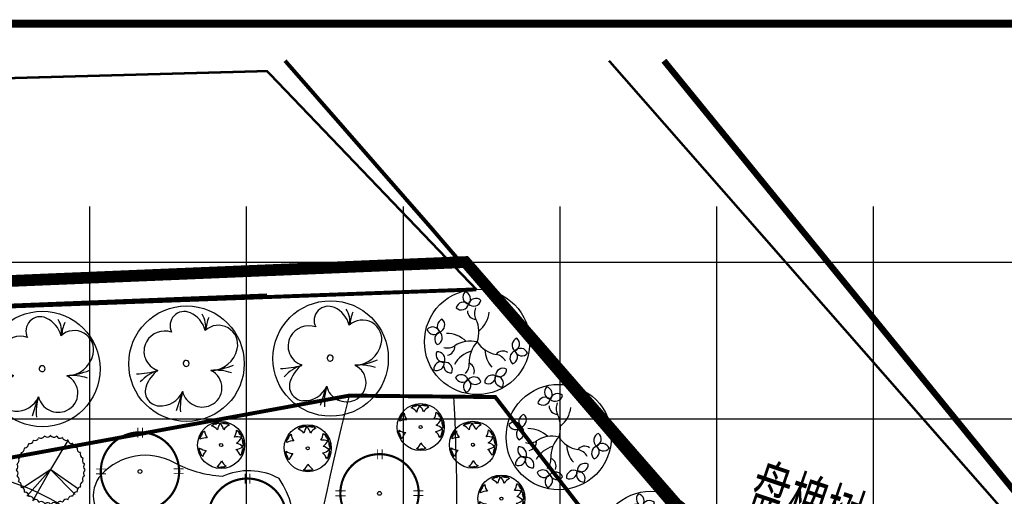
# Model space of a CAD drawing. Header units: millimetres. Extents: x -64078 to -62795, y 13127 to 13405.
# Tile 21 of 51: x -63868 to -63742, y 13344 to 13405. Entities that reach past the tile are written whole.
import ezdxf

# ---------------------------------------------------------------- set-up
doc = ezdxf.new("R2010")
doc.units = ezdxf.units.MM
doc.header["$LTSCALE"] = 1000
doc.header["$MEASUREMENT"] = 0
for name, pattern in [('ACAD_ISO02W100', [15, 12, -3]), ('DASH', [0.35, 0.25, -0.1]), ('X6', [2, 1, -1])]:
    doc.linetypes.add(name, pattern=pattern)
for name, color, linetype in [('0植物', 72, 'Continuous'), ('A绿-1', 94, 'Continuous'), ('dixing', 251, 'ACAD_ISO02W100'), ('DLSS', 4, 'Continuous'), ('LH', 94, 'Continuous'), ('PUB_TEXT', 7, 'Continuous'), ('SYN_TK', 7, 'Continuous'), ('图例', 3, 'Continuous'), ('方格网', 252, 'Continuous'), ('灌木线', 81, 'Continuous')]:
    doc.layers.add(name, color=color, linetype=linetype)
doc.styles.add('_TCH_DIM', font='SIMPLEX', dxfattribs={"bigfont": 'GBCBIG'})
doc.linetypes.add('ZIGZAG', pattern='A,0.0001,-0.2,[131,ltypeshp.shx,S=0.2,R=0,X=-0.2,Y=0],-0.4,[131,ltypeshp.shx,S=0.2,R=180,X=0.2,Y=0],-0.2', length=0.8001)

# ---------------------------------------------------------------- blocks, each defined once
blk = doc.blocks.new('碧桃')
at = {"layer": 'LH', "color": 11}
blk.add_line((-415, 56), (-701, 147), dxfattribs=at)
blk.add_circle((-5, -5, 152), 852, dxfattribs=at)
for centre, radius, start, end in [((1427, 813), 1584, 182.8326, 194.349), ((-412, 388), 216, 67.4722, 176.1144), ((-562, 27), 608, 40.4795, 67.4722), ((-674, 233), 599, 18.0916, 48.0156), ((178, 331), 292, 61.1238, 162.055), ((171, 318), 307, 340.51, 61.1238), ((-271, 379), 357, 176.1144, 245.9133), ((556, 28), 210, 334.7367, 117.0804), ((-646, -671), 758, 72.1643, 95.3116), ((-343, -239), 301, 104.2004, 203.8599), ((377, 113), 409, 285.541, 334.7367), ((276, -475), 286, 257.1792, 42.714), ((551, 30), 318, 258.3182, 303.1756), ((-361, -247), 281, 203.8599, 334.8776), ((-859, -432), 758, 341.793, 5.2023), ((304, -354), 410, 181.7039, 257.1792), ((969, -275), 1079, 184.8716, 203.0753), ((473, -779), 489, 65.0319, 88.0983)]:
    blk.add_arc(centre, radius, start, end, dxfattribs=at)
at = {"layer": 'LH', "color": 37}
for start, end in [(64.0302, 244.0302), (244.0302, 64.0302)]:
    blk.add_arc((0, 0), 44, start, end, dxfattribs=at)
blk = doc.blocks.new('盘槐树')
at = {"layer": 'A绿-1'}
for centre, major_axis, start_param, end_param in [((-2.6, -78.2), (-250.9, 250.9), -1.570796, 4.712389), ((-144.2, 193.9), (-35.7, 35.7), 0.366119, 2.446087), ((-185.8, 164.1), (35.7, 35.7), 5.078508, 7.158476), ((-89.4, 148.1), (-35.7, 35.7), -1.204678, 0.875291), ((16.8, 157), (35.7, 35.7), 5.835639, 7.915607), ((97.9, 211.6), (-35.7, 35.7), -0.447546, 1.632422), ((47.7, 221.4), (-35.7, 35.7), 2.694046, 4.774015), ((-160.2, 97.5), (35.7, 35.7), 0.366119, 2.446087), ((-189.9, 139.1), (-35.7, 35.7), 1.936915, 4.016883), ((-119.1, 189.7), (-35.7, 35.7), 1.936915, 4.016883), ((45.8, 121.8), (-63.1, 63.1), 0.498351, 1.367768), ((26.6, 207.2), (-35.7, 35.7), 1.12325, 3.203218), ((102.3, 140.4), (35.7, 35.7), 5.835639, 7.915607), ((112.1, 190.5), (-35.7, 35.7), 1.12325, 3.203218), ((-223.9, 20.7), (35.7, 35.7), 1.150418, 3.230387), ((-274.3, 29.1), (-35.7, 35.7), 2.721215, 4.801183), ((-247.1, -89.6), (133.6, 133.6), 5.772693, 6.553008), ((-34.5, 130.8), (41.3, 41.3), 2.508769, 4.024429), ((-189.1, -32.9), (135.8, 135.8), 5.259531, 6.080157), ((-134.7, 127.9), (133.6, 133.6), 4.725496, 5.505811), ((-303.4, -36), (35.7, 35.7), 5.862807, 7.942776), ((-151.6, 63.7), (-63.1, 63.1), 1.561249, 2.414965), ((263.6, 28.6), (35.7, 35.7), 1.606861, 3.686829), ((214.7, 14), (-35.7, 35.7), 3.177657, 5.257626), ((300.7, -32.4), (35.7, 35.7), 0.036065, 2.116033), ((286, 16.6), (35.7, 35.7), 3.177657, 5.257626), ((-295, 14.4), (35.7, 35.7), 2.721215, 4.801183), ((-238.3, -65.1), (35.7, 35.7), 1.150418, 3.230387), ((-288.6, -56.7), (-35.7, 35.7), 2.721215, 4.801183), ((-199.5, -1.3), (-41.3, 41.3), 1.98517, 3.50083), ((-135.1, -217.1), (135.8, 135.8), 0.023544, 0.844169), ((208.7, -70.8), (-41.3, 41.3), -0.749304, 0.766356), ((190.4, -149.4), (63.1, 63.1), 0.365137, 1.251287), ((288.6, -54.8), (35.7, 35.7), 1.606861, 3.686829), ((239.6, -69.4), (35.7, 35.7), 4.748454, 6.828422), ((-233.4, -152.3), (35.7, 35.7), 1.881393, 3.961361), ((-276.5, -179.7), (35.7, 35.7), 5.022986, 7.102954), ((-47.8, -318.8), (133.6, 133.6), 0.828225, 1.504821), ((102.1, -239.1), (135.8, 135.8), 1.362261, 2.182886), ((64.1, 101.8), (-135.8, 135.8), 2.001458, 2.822083), ((217.5, 29.1), (-133.6, 133.6), 1.467422, 2.247738), ((-254.7, -247.6), (35.7, 35.7), 0.310597, 2.390565), ((-282.1, -204.5), (35.7, 35.7), 3.452189, 5.532157), ((-186.8, -225.8), (-35.7, 35.7), 0.310597, 2.390565), ((-229.9, -253.2), (35.7, 35.7), 5.022986, 7.102954), ((-174.9, -190.6), (63.1, 63.1), 4.422226, 5.324479), ((-122.7, -252.2), (-41.3, 41.3), 3.323887, 4.839548), ((-110.8, -349.5), (-35.7, 35.7), 4.288758, 6.368727), ((-102.2, -299.2), (-35.7, 35.7), 1.147166, 3.227134), ((-25, -364.2), (35.7, 35.7), 5.859555, 7.939523), ((-45.7, -378.9), (35.7, 35.7), 1.147166, 3.227134), ((-96.1, -370.3), (-35.7, 35.7), 2.717962, 4.79793), ((-16.4, -313.8), (35.7, 35.7), 2.717962, 4.79793)]:
    blk.add_ellipse(centre, major_axis=major_axis, ratio=1, start_param=start_param, end_param=end_param, dxfattribs=at)
blk = doc.blocks.new('黄杨球')
at = {"layer": 'A绿-1', "color": 61}
for p, q in [((-1174, -29), (-1059, 67)), ((-1059, 67), (-1025, 38)), ((-1040, 88), (-987, 120)), ((-1025, 38), (-1040, 88)), ((-987, 120), (-938, 48)), ((-973, 123), (-931, 142)), ((-938, 48), (-973, 123)), ((-931, 142), (-898, 83)), ((-909, 147), (-884, 159)), ((-898, 83), (-909, 147)), ((-884, 159), (-868, 129)), ((-868, 129), (-846, 71)), ((-861, 166), (-795, 183)), ((-846, 71), (-861, 166)), ((-795, 183), (-782, 100)), ((-782, 100), (-781, 189)), ((-781, 189), (-732, 183)), ((-732, 183), (-726, 132)), ((-726, 132), (-713, 183)), ((-713, 183), (-655, 166)), ((-655, 166), (-647, 139)), ((-647, 139), (-631, 163)), ((-631, 163), (-605, 158)), ((-595, 157), (-615, 83)), ((-615, 83), (-572, 150)), ((-605, 158), (-610, 138)), ((-610, 138), (-595, 157)), ((-572, 150), (-541, 131)), ((-556, 125), (-412, 165)), ((-412, 165), (-393, 126)), ((-393, 126), (-386, 176)), ((-386, 176), (-325, 184)), ((-325, 184), (-309, 99)), ((-309, 99), (-311, 182)), ((-311, 182), (-265, 182)), ((-265, 182), (-259, 114)), ((-259, 114), (-242, 177)), ((-242, 177), (-214, 178)), ((-216, 83), (-191, 176)), ((-212, 144), (-216, 83)), ((-214, 178), (-212, 144)), ((-191, 176), (-124, 164)), ((-124, 164), (-145, 83)), ((-145, 83), (-108, 164)), ((-108, 164), (-66, 138)), ((-66, 138), (-82, 89)), ((-82, 89), (-49, 130)), ((-49, 130), (-3, 91)), ((-3, 91), (-6, 63)), ((-6, 63), (18, 79)), ((49, 59), (0, 0)), ((0, 0), (67, 43)), ((18, 79), (40, 64)), ((40, 64), (27, 48)), ((27, 48), (49, 59)), ((67, 43), (87, 13)), ((-1954, -731), (-1941, -687)), ((-1941, -687), (-1874, -703)), ((-1928, -668), (-1921, -641)), ((-1874, -703), (-1928, -668)), ((-1921, -641), (-1888, -649)), ((-1911, -619), (-1879, -559)), ((-1831, -672), (-1911, -619)), ((-1888, -649), (-1831, -672)), ((-1879, -559), (-1809, -605)), ((-1874, -545), (-1837, -512)), ((-1809, -605), (-1874, -545)), ((-1837, -512), (-1796, -542)), ((-1825, -499), (-1773, -467)), ((-1796, -542), (-1825, -499)), ((-1773, -467), (-1748, -478)), ((-1755, -451), (-1734, -434)), ((-1748, -478), (-1755, -451)), ((-1734, -434), (-1722, -451)), ((-1722, -451), (-1727, -427)), ((-1727, -427), (-1685, -492)), ((-1706, -415), (-1671, -405)), ((-1685, -492), (-1706, -415)), ((599, -343), (725, -423)), ((725, -423), (709, -464)), ((709, -464), (751, -435)), ((797, -475), (745, -544)), ((745, -544), (805, -487)), ((751, -435), (797, -475)), ((837, -521), (790, -571)), ((790, -571), (847, -541)), ((795, -624), (881, -580)), ((843, -586), (795, -624)), ((805, -487), (837, -521)), ((867, -561), (843, -586)), ((917, -638), (843, -676)), ((843, -676), (927, -650)), ((847, -541), (867, -561)), ((881, -580), (917, -638)), ((927, -650), (937, -698)), ((-1976, -982), (-1970, -833)), ((-1972, -804), (-1961, -744)), ((-1926, -827), (-1972, -804)), ((-1970, -833), (-1926, -827)), ((-1961, -744), (-1875, -756)), ((-1875, -756), (-1954, -731)), ((955, -836), (878, -840)), ((878, -840), (955, -861)), ((937, -698), (890, -719)), ((890, -719), (942, -716)), ((944, -776), (921, -793)), ((921, -793), (949, -800)), ((952, -826), (932, -828)), ((932, -828), (955, -836)), ((936, -884), (1019, -1007)), ((942, -716), (944, -776)), ((955, -861), (946, -896)), ((949, -800), (952, -826)), ((1019, -1007), (987, -1038)), ((987, -1038), (1037, -1029)), ((1064, -1085), (987, -1126)), ((987, -1126), (1066, -1099)), ((1060, -1205), (1001, -1220)), ((1001, -1220), (1097, -1215)), ((1081, -1143), (1018, -1169)), ((1018, -1169), (1082, -1166)), ((1106, -1283), (1023, -1287)), ((1023, -1287), (1111, -1297)), ((1037, -1029), (1064, -1085)), ((1100, -1345), (1049, -1345)), ((1049, -1345), (1098, -1364)), ((1092, -1192), (1060, -1205)), ((1066, -1099), (1081, -1143)), ((1098, -1364), (1075, -1420)), ((1082, -1166), (1092, -1192)), ((1097, -1215), (1106, -1283)), ((1111, -1297), (1100, -1345)), ((-2062, -1780), (-2051, -1721)), ((-2010, -1788), (-2062, -1780)), ((-2061, -1848), (-2060, -1799)), ((-1973, -1840), (-2061, -1848)), ((-2060, -1799), (-2010, -1788)), ((-2053, -1861), (-1973, -1840)), ((-2030, -1925), (-2053, -1861)), ((-2051, -1696), (-2049, -1670)), ((-2025, -1709), (-2051, -1696)), ((-2051, -1721), (-2025, -1709)), ((-2028, -1672), (-2049, -1660)), ((-2049, -1660), (-1973, -1672)), ((-2049, -1670), (-2028, -1672)), ((-2044, -1636), (-2029, -1603)), ((-1973, -1672), (-2044, -1636)), ((-1937, -1901), (-2030, -1925)), ((-2021, -1947), (-1992, -1928)), ((-2006, -1971), (-2021, -1947)), ((-1943, -1954), (-2006, -1971)), ((-1999, -1993), (-1943, -1954)), ((-1976, -2032), (-1999, -1993)), ((-1992, -1928), (-1937, -1901)), ((-1904, -1989), (-1976, -2032)), ((-1970, -2046), (-1904, -1989)), ((-1933, -2095), (-1970, -2046)), ((-1886, -2075), (-1933, -2095)), ((-1910, -2112), (-1886, -2075)), ((895, -2109), (842, -2054)), ((842, -2054), (877, -2125)), ((901, -2100), (886, -2086)), ((886, -2086), (895, -2109)), ((918, -2080), (901, -2100)), ((933, -2061), (905, -2055)), ((905, -2055), (918, -2080)), ((976, -2019), (933, -2061)), ((986, -2003), (939, -1982)), ((939, -1982), (976, -2019)), ((1017, -1948), (940, -1918)), ((940, -1918), (1016, -1964)), ((1007, -1858), (946, -1848)), ((946, -1848), (1036, -1883)), ((1059, -1750), (972, -1757)), ((972, -1757), (1055, -1764)), ((1051, -1810), (982, -1809)), ((982, -1809), (1043, -1832)), ((1016, -1964), (986, -2003)), ((1060, -1479), (989, -1451)), ((989, -1451), (1051, -1501)), ((1041, -1860), (1007, -1858)), ((1049, -1661), (1008, -1677)), ((1008, -1677), (1057, -1689)), ((1036, -1883), (1017, -1948)), ((1024, -1515), (1049, -1661)), ((1051, -1501), (1028, -1530)), ((1043, -1832), (1041, -1860)), ((1062, -1469), (1043, -1462)), ((1043, -1462), (1060, -1479)), ((1075, -1420), (1047, -1425)), ((1047, -1425), (1069, -1444)), ((1055, -1764), (1051, -1810)), ((1057, -1689), (1059, -1750)), ((1069, -1444), (1062, -1469)), ((-1804, -2216), (-1910, -2112)), ((877, -2125), (846, -2142)), ((-761, -2942), (-787, -2917)), ((-705, -2886), (-761, -2942)), ((-740, -2954), (-705, -2886)), ((-722, -2938), (-740, -2954)), ((-730, -2957), (-722, -2938)), ((-706, -2967), (-730, -2957)), ((-685, -2947), (-706, -2967)), ((-683, -2975), (-685, -2947)), ((-629, -3003), (-683, -2975)), ((-606, -2956), (-629, -3003)), ((-611, -3007), (-606, -2956)), ((-565, -3024), (-611, -3007)), ((-545, -2937), (-565, -3024)), ((-550, -3020), (-545, -2937)), ((-481, -3018), (-550, -3020)), ((-476, -2922), (-481, -3018)), ((-467, -2983), (-476, -2922)), ((-458, -3016), (-467, -2983)), ((-431, -3009), (-458, -3016)), ((-428, -2944), (-431, -3009)), ((-408, -3009), (-428, -2944)), ((-363, -2999), (-408, -3009)), ((-348, -2998), (-382, -2918)), ((-382, -2918), (-363, -2999)), ((-291, -2978), (-348, -2998)), ((-267, -2962), (-294, -2927)), ((-294, -2927), (-291, -2978)), ((-135, -2892), (-267, -2962))]:
    blk.add_line(p, q, dxfattribs=at)
for centre, major_axis, start_param, end_param in [((-496, -1396), (-1666, 4), 0.002082, 6.285267), ((59, -434), (752, 336), 1.965578, 2.592554), ((-1297, -602), (-951, 416), 3.830729, 4.328988), ((405, -747), (811, 147), 1.787052, 2.414028), ((-849, -338), (821, 70), 3.138273, 3.765249), ((-1555, -994), (-1038, 18), 3.855135, 4.353395), ((-437, -279), (-1034, 98), 2.675798, 3.174058), ((-1513, -1912), (1036, 69), 1.467186, 1.965445), ((-496, -1396), (-110, 4), 0.0394752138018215, 6.322660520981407), ((594, -1641), (-824, 0), 4.27097, 4.897946), ((15, -403), (-959, 398), 2.555626, 3.053885), ((403, -2067), (819, 95), 0.593876, 1.220852), ((-1529, -948), (-824, 3), 0.922603, 1.549579), ((-804, -2494), (1037, 45), 2.328162, 2.826422), ((378, -701), (-1031, 118), 1.857185, 2.355444), ((56, -2379), (823, 33), 0.251392, 0.878367), ((-1256, -2239), (-820, 83), 2.276785, 2.903761), ((439, -2027), (-1000, 279), 0.759108, 1.257367)]:
    blk.add_ellipse(centre, major_axis=major_axis, ratio=1, start_param=start_param, end_param=end_param, dxfattribs=at)
blk = doc.blocks.new('红叶李')
at = {"layer": 'LH', "color": 12, "const_width": 0.05}
blk.add_lwpolyline([(-0.896, 0, -1), (0.896, 0, -0.414214), (0, -0.896, -0.414214), (-0.896, 0, 1)], format="xyb", dxfattribs=at)
at = {"layer": 'LH', "color": 12, "const_width": 0.02}
for points in [[(-0.05, 0.775), (-0.05, 1.005)], [(0.06, 0.775), (0.06, 1.005)], [(-1.008, 0.056), (-0.778, 0.056)], [(0.773, 0.059), (1.003, 0.059)], [(-1.008, -0.055), (-0.778, -0.055)], [(0.773, -0.051), (1.003, -0.051)], [(-0.053, -1.005), (-0.053, -0.776)], [(0.057, -1.005), (0.057, -0.776)]]:
    blk.add_lwpolyline(points, dxfattribs=at)
at = {"layer": 'LH', "color": 12}
blk.add_circle((0, 0), 0.0431, dxfattribs=at)
blk = doc.blocks.new('夹竹桃')
at = {"color": 74}
for p, q in [((-493, 1130), (-506, 1103)), ((-288, 1185), (-305, 1160)), ((-76, 1202), (-97, 1181)), ((136, 1183), (112, 1165)), ((341, 1127), (314, 1114)), ((-1012, 770), (-1010, 741)), ((-861, 920), (-864, 890)), ((-687, 1041), (-694, 1012)), ((534, 1036), (505, 1028)), ((707, 913), (678, 910)), ((857, 762), (827, 764)), ((-1226, 404), (-1213, 377)), ((-1135, 597), (-1127, 568)), ((978, 587), (949, 595)), ((1067, 394), (1040, 407)), ((-1282, 199), (-1265, 175)), ((1121, 189), (1097, 205)), ((-1301, -13), (-1280, -34)), ((-1284, -225), (-1259, -241)), ((1120, -235), (1102, -211)), ((1139, -23), (1118, -3)), ((-1230, -430), (-1202, -443)), ((-1141, -624), (-1112, -631)), ((973, -633), (965, -604)), ((1064, -440), (1051, -414)), ((-1019, -798), (-990, -801)), ((-870, -949), (-840, -946)), ((699, -956), (701, -927)), ((850, -807), (847, -777)), ((-696, -1072), (-667, -1064)), ((-504, -1163), (-477, -1150)), ((-298, -1219), (-274, -1201)), ((-87, -1238), (-66, -1217)), ((125, -1221), (142, -1196)), ((331, -1167), (343, -1139)), ((524, -1078), (532, -1049))]:
    blk.add_line(p, q, dxfattribs=at)
at = {"color": 76}
for p, q in [((-81, -6), (538, 1013)), ((-81, -6), (-1090, -660)), ((-95, -6), (-929, -948)), ((-95, -6), (-727, -1121)), ((-95, -6), (780, -890)), ((-81, -6), (901, -698))]:
    blk.add_line(p, q, dxfattribs=at)
at = {"color": 74}
for centre, start, end in [((-627, 1158), 247.307, 335.6422), ((-414, 1235), 237.307, 325.6422), ((-192, 1274), 227.307, 315.6422), ((34, 1273), 217.307, 305.6422), ((257, 1234), 207.307, 295.6422), ((469, 1156), 197.307, 285.6422), ((-1142, 728), 277.307, 5.6422), ((-996, 901), 267.307, 355.6422), ((-823, 1045), 257.307, 345.6422), ((665, 1043), 187.307, 275.6422), ((837, 897), 177.307, 265.6422), ((982, 724), 167.307, 255.6422), ((-1333, 320), 297.307, 25.6422), ((-1255, 532), 287.307, 15.6422), ((1095, 528), 157.307, 245.6422), ((1172, 315), 147.307, 235.6422), ((-1373, 97), 307.307, 35.6422), ((1211, 92), 137.307, 225.6422), ((-1373, -129), 317.307, 45.6422), ((-1334, -351), 327.307, 55.6422), ((1171, -356), 117.307, 205.6422), ((1210, -134), 127.307, 215.6422), ((-1257, -564), 337.307, 65.6422), ((-1145, -760), 347.307, 75.6422), ((980, -764), 97.307, 185.6422), ((1093, -568), 107.307, 195.6422), ((-1000, -933), 357.307, 85.6422), ((-827, -1079), 7.307, 95.6422), ((660, -1082), 77.307, 165.6422), ((834, -937), 87.307, 175.6422), ((-631, -1192), 17.307, 105.6422), ((-419, -1270), 27.307, 115.6422), ((-197, -1310), 37.307, 125.6422), ((29, -1310), 47.307, 135.6422), ((252, -1271), 57.307, 145.6422), ((465, -1194), 67.307, 155.6422)]:
    blk.add_arc(centre, 133, start, end, dxfattribs=at)

msp = doc.modelspace()

# ---------------------------------------------------------------- linework, layer by layer
at = {"color": 5, "linetype": 'DASH', "ltscale": 7000, "flags": 128}
for points, const_width in [([(-63710.13, 13256), (-63814.9, 13378.02), (-63833.64, 13399.46)], 0.5), ([(-63704.61, 13298.92), (-63738.18, 13337.77), (-63792.29, 13399.46)], 0.3), ([(-64058.54, 13391.98), (-63862.85, 13397.4), (-63835.94, 13398.14), (-63809.23, 13370.28)], 0.3), ([(-63809.23, 13370.28), (-64065.3, 13360.93)], 0.5)]:
    msp.add_lwpolyline(points, dxfattribs=dict(at, const_width=const_width))
at = {"color": 1, "linetype": 'DASH', "ltscale": 0.05, "const_width": 1.5, "flags": 128}
msp.add_lwpolyline([(-64038.54, 13204.88), (-63895.09, 13197.37), (-63800.51, 13210.7), (-63751.73, 13215.8), (-63725.68, 13230.88), (-63707.68, 13255.67), (-63810.61, 13373.77), (-64025.42, 13364.85), (-64038.54, 13364.85)], close=True, dxfattribs=at)
at = {"color": 1, "linetype": 'DASH', "ltscale": 7000, "const_width": 0.5, "flags": 128}
msp.add_lwpolyline([(-63835.93, 13369.51), (-64065.3, 13360.44)], dxfattribs=at)
at = {"color": 252, "linetype": 'DASH', "ltscale": 7000, "const_width": 0.5, "flags": 128}
msp.add_lwpolyline([(-63753.29, 13287.24), (-63806.8, 13356.54), (-63825.45, 13356.73), (-63919.85, 13339.44), (-64065.3, 13338.64)], dxfattribs=at)
at = {"layer": 'dixing', "linetype": 'ByBlock', "ltscale": 60, "flags": 128}
for points, elevation in [([(-63825.45, 13356.73, 0.048162), (-63835.61, 13290.8, 0.203241), (-63813.84, 13235.97, 0.516041), (-63764.34, 13243.24, -0.131265), (-63731.52, 13280.91, 1.538134)], -3.56), ([(-63812.15, 13356.6, -0.062273), (-63815.13, 13308.51, 0.477398), (-63770.47, 13257.67, 0.550685), (-63753.29, 13287.24, -1.828407)], -7.57), ([(-63878.99, 13346.92, -0.559002), (-63851.33, 13308.52, 0.111281), (-63856.63, 13275.82, -0.194143), (-63873.3, 13230.7, 0.389599), (-63872.92, 13206.47, -0.578077)], 1.1)]:
    msp.add_lwpolyline(points, format="xyb", dxfattribs=dict(at, elevation=elevation))
at = {"layer": 'DLSS', "linetype": 'Continuous', "const_width": 0.8, "flags": 128}
msp.add_lwpolyline([(-63726.73, 13232.78), (-63703.78, 13264.88), (-63703.47, 13297.24), (-63704.61, 13298.92), (-63737.08, 13340.26), (-63785.28, 13399.46)], dxfattribs=at)
at = {"layer": 'SYN_TK', "color": 7, "const_width": 1}
msp.add_lwpolyline([(-64073.72, 13404.19), (-63693.72, 13404.19), (-63693.72, 13127.19), (-64073.72, 13127.19)], close=True, dxfattribs=at)
at = {"layer": '方格网'}
for p, q in [((-63858.54, 13173.77), (-63858.54, 13380.85)), ((-63838.54, 13173.77), (-63838.54, 13380.85)), ((-63818.54, 13173.77), (-63818.54, 13380.85)), ((-63798.54, 13173.77), (-63798.54, 13380.85)), ((-63778.54, 13173.77), (-63778.54, 13380.85)), ((-63758.54, 13173.77), (-63758.54, 13380.85)), ((-64058.54, 13373.77), (-63698.54, 13373.77)), ((-64058.54, 13353.77), (-63698.54, 13353.77))]:
    msp.add_line(p, q, dxfattribs=at)
at = {"layer": '灌木线', "color": 3, "linetype": 'ZIGZAG', "ltscale": 200, "elevation": 0.19}
msp.add_lwpolyline([(-63848.19, 13296.5), (-63848.19, 13296.5, 1.380474), (-63836.89, 13294.11, 0.094529), (-63839.28, 13316.67, -0.154369), (-63835.73, 13332.01, 0.361591), (-63834.41, 13346.17, 0.234157), (-63841.68, 13346.4, -0.106979), (-63847.84, 13348.2, 0.344116), (-63857.08, 13346.65, 0.536272), (-63855.48, 13340.21, -0.317704), (-63847.75, 13331.33, 0.006831), (-63847.81, 13316.31, 0.000367), (-63846.84, 13306.81, -0.041565), (-63848.19, 13296.5, 0.605081)], format="xyb", dxfattribs=at)

# ---------------------------------------------------------------- block references
at = {"layer": '0植物', "xscale": 0.003605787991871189, "yscale": 0.003605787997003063, "zscale": 0.003605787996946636, "rotation": 0.2531209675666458}
msp.add_blockref('夹竹桃', (-63863.25, 13347.32, 0.19), dxfattribs=at)
at = {"layer": 'A绿-1', "linetype": 'X6', "xscale": 0.0189539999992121, "yscale": 0.0189539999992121, "zscale": 0.01895399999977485, "rotation": 90}
for p in [(-63810.6, 13363.63), (-63800.18, 13351.49), (-63788.45, 13337.84)]:
    msp.add_blockref('盘槐树', p, dxfattribs=at)
at = {"layer": 'LH', "xscale": 0.008646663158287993, "yscale": 0.008646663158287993, "zscale": 0.008646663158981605, "rotation": 90}
for p in [(-63846.26, 13360.84), (-63827.87, 13361.51), (-63864.65, 13360.17)]:
    msp.add_blockref('碧桃', p, dxfattribs=at)
at = {"layer": 'LH', "xscale": 5.581443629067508, "yscale": 5.581443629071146, "zscale": 5.58144362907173}
for p in [(-63852.16, 13347.05, 0.19), (-63821.58, 13344.26, 0.19), (-63838.46, 13341.15, 0.19)]:
    msp.add_blockref('红叶李', p, dxfattribs=at)
at = {"layer": '图例', "color": 3, "xscale": 0.001801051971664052, "yscale": 0.001801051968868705, "zscale": 0.001801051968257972, "rotation": 0.1207963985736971}
for p in [(-63815.44, 13355.23, 0.19), (-63840.91, 13352.94, 0.19), (-63829.86, 13352.53, 0.19), (-63808.77, 13352.97, 0.19), (-63805.14, 13346.11, 0.19)]:
    msp.add_blockref('黄杨球', p, dxfattribs=at)

# ---------------------------------------------------------------- texts
at = {"layer": 'PUB_TEXT', "linetype": 'Continuous', "style": '_TCH_DIM'}
msp.add_text('盘槐树', height=6.752, rotation=341.3032, dxfattribs=at).set_placement((-63775.17, 13341.97, 0.19))

doc.saveas('drawing.dxf')
